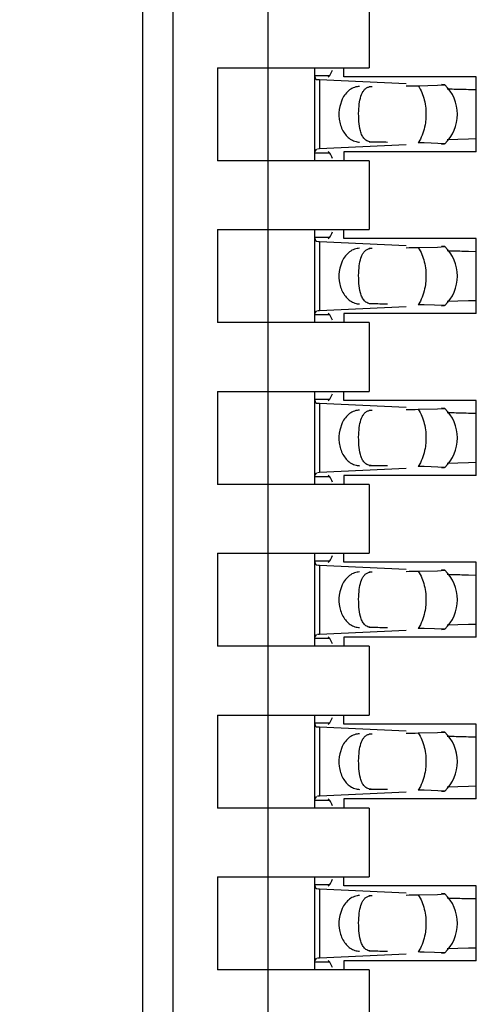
# Model space of a CAD drawing. Header units: inches. Extents: x 0 to 22, y 0 to 17.
# Tile 48 of 61: x 4.3473 to 4.4363, y 9.7004 to 9.892. Entities that reach past the tile are written whole.
import ezdxf

# ---------------------------------------------------------------- set-up
doc = ezdxf.new("R2010")
doc.units = ezdxf.units.IN
doc.header["$LTSCALE"] = 1.21
doc.header["$MEASUREMENT"] = 0
doc.layers.get('0').update_dxf_attribs({"linetype": 'CONTINUOUS'})
doc.layers.add('DIMENSIONS', color=7, linetype='CONTINUOUS')
doc.styles.get("Standard").update_dxf_attribs({"font": 'txt', "width": 0.8})
doc.dimstyles.new('DIMSTYLE_1', dxfattribs={"dimtxt": 0.125, "dimasz": 0.18, "dimexe": 0.18, "dimexo": 0.0625, "dimgap": 0.09, "dimtad": 0, "dimtih": 1, "dimtoh": 1, "dimdec": 3, "dimzin": 4, "dimdsep": 46, "dimtxsty": 'STANDARD', "dimblk": '_FILLED', "dimblk1": '_FILLED', "dimblk2": '_FILLED', "dimcen": 0.09, "dimadec": 0, "dimazin": 0, "dimtp": 0.01, "dimtm": 0.01, "dimtfac": 1, "dimtdec": 3, "dimtofl": 0, "dimtmove": 0, "dimatfit": 3, "dimldrblk": '_FILLED', "dimfxl": 1, "dimtolj": 1, "dimtzin": 4, "dimarcsym": 0})

# ---------------------------------------------------------------- blocks, each defined once
blk = doc.blocks.new('*D16')
at = {"layer": 'DIMENSIONS', "color": 2, "linetype": 'CONTINUOUS'}
blk.add_line((4.337998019, 6.2692184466), (3.445098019, 6.2692184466), dxfattribs=at)
at = {"layer": 'DIMENSIONS', "color": 2, "linetype": 'CONTINUOUS', "insert": (3.382598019, 6.3317184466), "char_height": 0.125, "width": 1.525, "attachment_point": 3, "line_spacing_factor": 0.9}
blk.add_mtext('-4.822{\\Ftxt.shx;\\W1.000000;\\H0.125000; }[122.48]', dxfattribs=at)
blk = doc.blocks.new('_FILLED')
at = {"color": 0, "linetype": 'BYBLOCK'}
blk.add_solid([(0, 0), (-1, 0.1736111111), (-1, -0.1736111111)], dxfattribs=at)
blk = doc.blocks.new('*D17')
at = {"layer": 'DIMENSIONS', "color": 2, "linetype": 'CONTINUOUS'}
for p, q in [((3.7807905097, 6.1477749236), (3.6201636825, 5.9958963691)), ((4.326098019, 6.1477749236), (3.7807905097, 6.1477749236)), ((3.6201636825, 5.9958963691), (3.445098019, 5.9958963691))]:
    blk.add_line(p, q, dxfattribs=at)
at = {"layer": 'DIMENSIONS', "color": 2, "linetype": 'CONTINUOUS', "insert": (3.382598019, 6.0583963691), "char_height": 0.125, "width": 1.525, "attachment_point": 3, "line_spacing_factor": 0.9}
blk.add_mtext('-4.943{\\Ftxt.shx;\\W1.000000;\\H0.125000; }[125.56]', dxfattribs=at)

msp = doc.modelspace()

# ---------------------------------------------------------------- linework, layer by layer
at = {"color": 7, "linetype": 'CONTINUOUS'}
for p, q in [((4.3713366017, 7.385423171), (4.3713366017, 10.2200688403)), ((4.3772421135, 7.5035334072), (4.3772421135, 10.040934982)), ((4.3957460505, 7.5678205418), (4.3957460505, 10.0376714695)), ((4.4154310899, 9.8960530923), (4.4154310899, 9.8826672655)), ((4.3859035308, 9.8826672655), (4.3859035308, 9.8645570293)), ((4.3859035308, 9.8826672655), (4.4154310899, 9.8826672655)), ((4.4048011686, 9.8826672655), (4.4048011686, 9.8645570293)), ((4.41047046, 9.880895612), (4.41047046, 9.8826672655)), ((4.4048011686, 9.8811738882), (4.4077463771, 9.8811738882)), ((4.4048021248, 9.8812321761), (4.404801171, 9.8811635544)), ((4.4048011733, 9.8811620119), (4.4049701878, 9.8805272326)), ((4.4077463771, 9.8811738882), (4.4074563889, 9.8808467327)), ((4.4362972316, 9.880895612), (4.41047046, 9.880895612)), ((4.4362972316, 9.8663286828), (4.4362972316, 9.880895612)), ((4.4049701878, 9.8805272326), (4.4051883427, 9.8803857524)), ((4.4051883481, 9.8803876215), (4.4055462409, 9.8803657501)), ((4.4057680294, 9.8803543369), (4.4226511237, 9.8795702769)), ((4.415578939, 9.8789840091), (4.4160108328, 9.8790255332)), ((4.424986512, 9.8791771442), (4.4287344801, 9.8792570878)), ((4.4287344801, 9.8792570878), (4.4301509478, 9.8793492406)), ((4.4301509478, 9.8793492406), (4.4295210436, 9.8794017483)), ((4.4347645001, 9.8784575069), (4.4362810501, 9.8784254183)), ((4.4101548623, 9.8765180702), (4.4096778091, 9.8751254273)), ((4.4226511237, 9.8676540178), (4.4057680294, 9.8668699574)), ((4.4301510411, 9.8678751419), (4.4261139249, 9.868028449)), ((4.4295210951, 9.8678225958), (4.4301010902, 9.8678616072)), ((4.4347644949, 9.8687666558), (4.430606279, 9.868656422)), ((4.4362810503, 9.8687987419), (4.4347644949, 9.8687666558)), ((4.4077463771, 9.8660504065), (4.4048011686, 9.8660504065)), ((4.404801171, 9.8660607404), (4.4048021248, 9.8659921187)), ((4.4048427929, 9.866435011), (4.4048011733, 9.8660622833)), ((4.4051883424, 9.8668386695), (4.4048427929, 9.866435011)), ((4.4057680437, 9.8668695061), (4.4053529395, 9.8668475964)), ((4.4074564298, 9.8663775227), (4.4077463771, 9.8660504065)), ((4.41047046, 9.8663286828), (4.41047046, 9.8645570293)), ((4.4362972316, 9.8663286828), (4.41047046, 9.8663286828)), ((4.4154310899, 9.8645570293), (4.3859035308, 9.8645570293)), ((4.4154310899, 9.8645570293), (4.4154310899, 9.8511712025)), ((4.3859035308, 9.8511712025), (4.3859035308, 9.8330609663)), ((4.3859035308, 9.8511712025), (4.4154310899, 9.8511712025)), ((4.4048011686, 9.8511712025), (4.4048011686, 9.8330609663)), ((4.41047046, 9.849399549), (4.41047046, 9.8511712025)), ((4.4048011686, 9.8496778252), (4.4077463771, 9.8496778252)), ((4.4048021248, 9.8497361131), (4.404801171, 9.8496674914)), ((4.4048011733, 9.849665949), (4.4049701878, 9.8490311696)), ((4.4049701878, 9.8490311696), (4.4051883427, 9.8488896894)), ((4.4051883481, 9.8488915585), (4.4055462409, 9.8488696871)), ((4.4057680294, 9.8488582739), (4.4226511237, 9.8480742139)), ((4.4077463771, 9.8496778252), (4.4074563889, 9.8493506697)), ((4.4362972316, 9.849399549), (4.41047046, 9.849399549)), ((4.4362972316, 9.8348326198), (4.4362972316, 9.849399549)), ((4.415578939, 9.8474879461), (4.4160108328, 9.8475294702)), ((4.424986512, 9.8476810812), (4.4287344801, 9.8477610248)), ((4.4287344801, 9.8477610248), (4.4301509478, 9.8478531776)), ((4.4301509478, 9.8478531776), (4.4295210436, 9.8479056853)), ((4.4347645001, 9.8469614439), (4.4362810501, 9.8469293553)), ((4.4101548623, 9.8450220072), (4.4096778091, 9.8436293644)), ((4.4347644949, 9.8372705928), (4.430606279, 9.837160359)), ((4.4362810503, 9.8373026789), (4.4347644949, 9.8372705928)), ((4.4048427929, 9.834938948), (4.4048011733, 9.8345662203)), ((4.4051883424, 9.8353426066), (4.4048427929, 9.834938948)), ((4.4057680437, 9.8353734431), (4.4053529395, 9.8353515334)), ((4.4226511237, 9.8361579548), (4.4057680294, 9.8353738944)), ((4.4074564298, 9.8348814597), (4.4077463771, 9.8345543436)), ((4.41047046, 9.8348326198), (4.41047046, 9.8330609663)), ((4.4362972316, 9.8348326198), (4.41047046, 9.8348326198)), ((4.4301510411, 9.8363790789), (4.4261139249, 9.836532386)), ((4.4295210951, 9.8363265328), (4.4301010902, 9.8363655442)), ((4.4154310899, 9.8330609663), (4.3859035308, 9.8330609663)), ((4.4077463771, 9.8345543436), (4.4048011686, 9.8345543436)), ((4.404801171, 9.8345646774), (4.4048021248, 9.8344960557)), ((4.4154310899, 9.8330609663), (4.4154310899, 9.8196751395)), ((4.3859035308, 9.8196751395), (4.3859035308, 9.8015649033)), ((4.3859035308, 9.8196751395), (4.4154310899, 9.8196751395)), ((4.4048011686, 9.8196751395), (4.4048011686, 9.8015649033)), ((4.41047046, 9.817903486), (4.41047046, 9.8196751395)), ((4.4048011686, 9.8181817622), (4.4077463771, 9.8181817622)), ((4.4048021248, 9.8182400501), (4.404801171, 9.8181714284)), ((4.4048011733, 9.818169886), (4.4049701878, 9.8175351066)), ((4.4049701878, 9.8175351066), (4.4051883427, 9.8173936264)), ((4.4077463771, 9.8181817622), (4.4074563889, 9.8178546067)), ((4.4362972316, 9.817903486), (4.41047046, 9.817903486)), ((4.4362972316, 9.8033365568), (4.4362972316, 9.817903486)), ((4.4051883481, 9.8173954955), (4.4055462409, 9.8173736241)), ((4.4057680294, 9.8173622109), (4.4226511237, 9.8165781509)), ((4.415578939, 9.8159918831), (4.4160108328, 9.8160334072)), ((4.424986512, 9.8161850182), (4.4287344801, 9.8162649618)), ((4.4287344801, 9.8162649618), (4.4301509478, 9.8163571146)), ((4.4301509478, 9.8163571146), (4.4295210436, 9.8164096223)), ((4.4347645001, 9.8154653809), (4.4362810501, 9.8154332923)), ((4.4101548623, 9.8135259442), (4.4096778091, 9.8121333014)), ((4.4226511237, 9.8046618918), (4.4057680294, 9.8038778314)), ((4.4301510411, 9.8048830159), (4.4261139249, 9.805036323)), ((4.4295210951, 9.8048304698), (4.4301010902, 9.8048694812)), ((4.4347644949, 9.8057745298), (4.430606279, 9.805664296)), ((4.4362810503, 9.8058066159), (4.4347644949, 9.8057745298)), ((4.4077463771, 9.8030582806), (4.4048011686, 9.8030582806)), ((4.404801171, 9.8030686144), (4.4048021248, 9.8029999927)), ((4.4048427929, 9.803442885), (4.4048011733, 9.8030701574)), ((4.4051883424, 9.8038465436), (4.4048427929, 9.803442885)), ((4.4057680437, 9.8038773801), (4.4053529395, 9.8038554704)), ((4.4074564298, 9.8033853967), (4.4077463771, 9.8030582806)), ((4.41047046, 9.8033365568), (4.41047046, 9.8015649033)), ((4.4362972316, 9.8033365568), (4.41047046, 9.8033365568)), ((4.4154310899, 9.8015649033), (4.3859035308, 9.8015649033)), ((4.4154310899, 9.8015649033), (4.4154310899, 9.7881790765)), ((4.3859035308, 9.7881790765), (4.3859035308, 9.7700688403)), ((4.3859035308, 9.7881790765), (4.4154310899, 9.7881790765)), ((4.4048011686, 9.7881790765), (4.4048011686, 9.7700688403)), ((4.4048021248, 9.7867439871), (4.404801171, 9.7866753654)), ((4.41047046, 9.786407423), (4.41047046, 9.7881790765)), ((4.4048011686, 9.7866856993), (4.4077463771, 9.7866856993)), ((4.4048011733, 9.786673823), (4.4049701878, 9.7860390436)), ((4.4049701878, 9.7860390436), (4.4051883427, 9.7858975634)), ((4.4051883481, 9.7858994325), (4.4055462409, 9.7858775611)), ((4.4057680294, 9.7858661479), (4.4226511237, 9.7850820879)), ((4.4077463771, 9.7866856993), (4.4074563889, 9.7863585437)), ((4.4362972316, 9.786407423), (4.41047046, 9.786407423)), ((4.4287344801, 9.7847688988), (4.4301509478, 9.7848610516)), ((4.4301509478, 9.7848610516), (4.4295210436, 9.7849135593)), ((4.4362972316, 9.7718404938), (4.4362972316, 9.786407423)), ((4.415578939, 9.7844958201), (4.4160108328, 9.7845373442)), ((4.424986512, 9.7846889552), (4.4287344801, 9.7847688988)), ((4.4347645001, 9.7839693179), (4.4362810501, 9.7839372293)), ((4.4101548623, 9.7820298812), (4.4096778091, 9.7806372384)), ((4.4301510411, 9.7733869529), (4.4261139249, 9.77354026)), ((4.4295210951, 9.7733344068), (4.4301010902, 9.7733734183)), ((4.4347644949, 9.7742784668), (4.430606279, 9.774168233)), ((4.4362810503, 9.7743105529), (4.4347644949, 9.7742784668)), ((4.4077463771, 9.7715622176), (4.4048011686, 9.7715622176)), ((4.404801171, 9.7715725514), (4.4048021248, 9.7715039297)), ((4.4048427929, 9.771946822), (4.4048011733, 9.7715740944)), ((4.4051883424, 9.7723504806), (4.4048427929, 9.771946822)), ((4.4057680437, 9.7723813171), (4.4053529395, 9.7723594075)), ((4.4226511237, 9.7731658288), (4.4057680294, 9.7723817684)), ((4.4074564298, 9.7718893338), (4.4077463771, 9.7715622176)), ((4.41047046, 9.7718404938), (4.41047046, 9.7700688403)), ((4.4362972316, 9.7718404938), (4.41047046, 9.7718404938)), ((4.4154310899, 9.7700688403), (4.3859035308, 9.7700688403)), ((4.4154310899, 9.7700688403), (4.4154310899, 9.7566830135)), ((4.3859035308, 9.7566830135), (4.3859035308, 9.7385727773)), ((4.3859035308, 9.7566830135), (4.4154310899, 9.7566830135)), ((4.4048011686, 9.7566830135), (4.4048011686, 9.7385727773)), ((4.41047046, 9.75491136), (4.41047046, 9.7566830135)), ((4.4048011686, 9.7551896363), (4.4077463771, 9.7551896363)), ((4.4048021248, 9.7552479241), (4.404801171, 9.7551793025)), ((4.4048011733, 9.75517776), (4.4049701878, 9.7545429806)), ((4.4049701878, 9.7545429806), (4.4051883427, 9.7544015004)), ((4.4051883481, 9.7544033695), (4.4055462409, 9.7543814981)), ((4.4057680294, 9.7543700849), (4.4226511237, 9.753586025)), ((4.4077463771, 9.7551896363), (4.4074563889, 9.7548624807)), ((4.4362972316, 9.75491136), (4.41047046, 9.75491136)), ((4.4362972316, 9.7403444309), (4.4362972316, 9.75491136)), ((4.415578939, 9.7529997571), (4.4160108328, 9.7530412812)), ((4.424986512, 9.7531928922), (4.4287344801, 9.7532728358)), ((4.4287344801, 9.7532728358), (4.4301509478, 9.7533649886)), ((4.4301509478, 9.7533649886), (4.4295210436, 9.7534174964)), ((4.4347645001, 9.7524732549), (4.4362810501, 9.7524411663)), ((4.4101548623, 9.7505338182), (4.4096778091, 9.7491411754)), ((4.4347644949, 9.7427824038), (4.430606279, 9.74267217)), ((4.4362810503, 9.7428144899), (4.4347644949, 9.7427824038)), ((4.4051883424, 9.7408544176), (4.4048427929, 9.740450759)), ((4.4057680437, 9.7408852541), (4.4053529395, 9.7408633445)), ((4.4226511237, 9.7416697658), (4.4057680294, 9.7408857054)), ((4.4301510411, 9.7418908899), (4.4261139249, 9.742044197)), ((4.4295210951, 9.7418383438), (4.4301010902, 9.7418773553)), ((4.4077463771, 9.7400661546), (4.4048011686, 9.7400661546)), ((4.404801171, 9.7400764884), (4.4048021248, 9.7400078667)), ((4.4048427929, 9.740450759), (4.4048011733, 9.7400780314)), ((4.4074564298, 9.7403932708), (4.4077463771, 9.7400661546)), ((4.41047046, 9.7403444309), (4.41047046, 9.7385727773)), ((4.4362972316, 9.7403444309), (4.41047046, 9.7403444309)), ((4.4154310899, 9.7385727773), (4.3859035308, 9.7385727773)), ((4.4154310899, 9.7385727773), (4.4154310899, 9.7251869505)), ((4.3859035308, 9.7251869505), (4.3859035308, 9.7070767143)), ((4.3859035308, 9.7251869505), (4.4154310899, 9.7251869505)), ((4.4048011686, 9.7251869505), (4.4048011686, 9.7070767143)), ((4.4048011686, 9.7236935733), (4.4077463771, 9.7236935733)), ((4.4048021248, 9.7237518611), (4.404801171, 9.7236832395)), ((4.4048011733, 9.723681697), (4.4049701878, 9.7230469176)), ((4.4077463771, 9.7236935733), (4.4074563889, 9.7233664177)), ((4.41047046, 9.723415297), (4.41047046, 9.7251869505)), ((4.4049701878, 9.7230469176), (4.4051883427, 9.7229054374)), ((4.4051883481, 9.7229073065), (4.4055462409, 9.7228854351)), ((4.4057680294, 9.7228740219), (4.4226511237, 9.722089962)), ((4.4362972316, 9.723415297), (4.41047046, 9.723415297)), ((4.424986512, 9.7216968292), (4.4287344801, 9.7217767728)), ((4.4287344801, 9.7217767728), (4.4301509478, 9.7218689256)), ((4.4301509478, 9.7218689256), (4.4295210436, 9.7219214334)), ((4.4362972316, 9.7088483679), (4.4362972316, 9.723415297)), ((4.415578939, 9.7215036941), (4.4160108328, 9.7215452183)), ((4.4347645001, 9.7209771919), (4.4362810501, 9.7209451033)), ((4.4101548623, 9.7190377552), (4.4096778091, 9.7176451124)), ((4.4226511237, 9.7101737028), (4.4057680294, 9.7093896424)), ((4.4301510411, 9.7103948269), (4.4261139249, 9.7105481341)), ((4.4295210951, 9.7103422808), (4.4301010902, 9.7103812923)), ((4.4347644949, 9.7112863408), (4.430606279, 9.711176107)), ((4.4362810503, 9.7113184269), (4.4347644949, 9.7112863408)), ((4.4077463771, 9.7085700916), (4.4048011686, 9.7085700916)), ((4.404801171, 9.7085804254), (4.4048021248, 9.7085118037)), ((4.4048427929, 9.708954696), (4.4048011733, 9.7085819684)), ((4.4051883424, 9.7093583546), (4.4048427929, 9.708954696)), ((4.4057680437, 9.7093891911), (4.4053529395, 9.7093672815)), ((4.4074564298, 9.7088972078), (4.4077463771, 9.7085700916)), ((4.41047046, 9.7088483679), (4.41047046, 9.7070767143)), ((4.4362972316, 9.7088483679), (4.41047046, 9.7088483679)), ((4.4154310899, 9.7070767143), (4.3859035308, 9.7070767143)), ((4.4154310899, 9.7070767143), (4.4154310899, 9.6936908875))]:
    msp.add_line(p, q, dxfattribs=at)
at = {"color": 9, "linetype": 'CONTINUOUS'}
for p, q in [((4.4057680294, 9.8803543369), (4.4057680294, 9.8668699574)), ((4.4154310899, 9.8790255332), (4.4160108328, 9.8790255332)), ((4.4160108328, 9.8681987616), (4.4154310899, 9.8681987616)), ((4.4253980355, 9.8687587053), (4.4249865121, 9.8680471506)), ((4.4057680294, 9.8488582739), (4.4057680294, 9.8353738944)), ((4.4154310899, 9.8475294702), (4.4160108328, 9.8475294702)), ((4.4160108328, 9.8367026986), (4.4154310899, 9.8367026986)), ((4.4253980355, 9.8372626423), (4.4249865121, 9.8365510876)), ((4.4057680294, 9.8173622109), (4.4057680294, 9.8038778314)), ((4.4154310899, 9.8160334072), (4.4160108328, 9.8160334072)), ((4.4160108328, 9.8052066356), (4.4154310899, 9.8052066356)), ((4.4253980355, 9.8057665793), (4.4249865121, 9.8050550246)), ((4.4057680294, 9.7858661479), (4.4057680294, 9.7723817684)), ((4.4154310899, 9.7845373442), (4.4160108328, 9.7845373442)), ((4.4160108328, 9.7737105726), (4.4154310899, 9.7737105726)), ((4.4253980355, 9.7742705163), (4.4249865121, 9.7735589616)), ((4.4057680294, 9.7543700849), (4.4057680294, 9.7408857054)), ((4.4154310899, 9.7530412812), (4.4160108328, 9.7530412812)), ((4.4253980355, 9.7427744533), (4.4249865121, 9.7420628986)), ((4.4160108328, 9.7422145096), (4.4154310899, 9.7422145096)), ((4.4057680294, 9.7228740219), (4.4057680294, 9.7093896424)), ((4.4154310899, 9.7215452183), (4.4160108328, 9.7215452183)), ((4.4160108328, 9.7107184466), (4.4154310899, 9.7107184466)), ((4.4253980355, 9.7112783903), (4.4249865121, 9.7105668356))]:
    msp.add_line(p, q, dxfattribs=at)
at = {"color": 7, "linetype": 'CONTINUOUS'}
for centre, radius, start, end in [((4.4073462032, 9.914538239), 0.0342198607, 266.9848544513, 267.356632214), ((4.4247578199, 9.8736121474), 0.0078740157, 313.2313990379, 46.7695386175), ((4.4392244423, 10.1397507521), 0.2613250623, 268.110127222, 268.3298669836), ((4.4415281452, 10.2200937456), 0.3417010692, 268.3363875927, 268.5821634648), ((4.4473029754, 10.4473957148), 0.569076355, 268.5671778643, 268.7374983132), ((4.4184042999, 9.4372500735), 0.4308473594, 88.9746889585, 89.1246374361), ((4.4073462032, 9.8830421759), 0.0342198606, 266.9848544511, 267.3566322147), ((4.4247578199, 9.8421160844), 0.0078740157, 313.2313990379, 46.7695386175), ((4.4392244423, 10.1082546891), 0.2613250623, 268.110127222, 268.3298669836), ((4.4415281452, 10.1885976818), 0.3417010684, 268.3363875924, 268.582163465), ((4.4473029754, 10.4158996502), 0.5690763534, 268.5671778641, 268.7374983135), ((4.4184042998, 9.4057540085), 0.4308473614, 88.9746889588, 89.1246374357), ((4.4073462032, 9.851546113), 0.0342198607, 266.9848544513, 267.356632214), ((4.4247578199, 9.8106200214), 0.0078740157, 313.2313990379, 46.7695386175), ((4.4392244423, 10.0767586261), 0.2613250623, 268.110127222, 268.3298669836), ((4.4415281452, 10.157101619), 0.3417010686, 268.3363875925, 268.5821634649), ((4.4473029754, 10.3844035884), 0.5690763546, 268.5671778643, 268.7374983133), ((4.4184042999, 9.3742579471), 0.4308473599, 88.9746889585, 89.1246374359), ((4.4073462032, 9.82005005), 0.0342198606, 266.9848544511, 267.3566322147), ((4.4247578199, 9.7791239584), 0.0078740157, 313.2313990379, 46.7695386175), ((4.4392244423, 10.0452625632), 0.2613250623, 268.110127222, 268.3298669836), ((4.4415281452, 10.1256055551), 0.3417010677, 268.3363875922, 268.5821634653), ((4.4473029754, 10.3529075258), 0.569076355, 268.5671778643, 268.7374983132), ((4.4184042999, 9.3427618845), 0.4308473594, 88.9746889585, 89.1246374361), ((4.4073462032, 9.788553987), 0.0342198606, 266.9848544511, 267.3566322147), ((4.4247578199, 9.7476278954), 0.0078740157, 313.2313990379, 46.7695386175), ((4.4392244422, 10.0137664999), 0.2613250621, 268.110127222, 268.3298669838), ((4.4415281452, 10.094109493), 0.3417010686, 268.3363875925, 268.5821634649), ((4.4473029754, 10.3214114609), 0.569076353, 268.5671778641, 268.7374983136), ((4.4184042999, 9.3112658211), 0.4308473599, 88.9746889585, 89.1246374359), ((4.4073462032, 9.7570579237), 0.0342198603, 266.9848544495, 267.3566322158), ((4.4247578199, 9.7161318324), 0.0078740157, 313.2313990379, 46.7695386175), ((4.4392244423, 9.9822704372), 0.2613250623, 268.110127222, 268.3298669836), ((4.4415281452, 10.0626134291), 0.3417010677, 268.3363875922, 268.5821634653), ((4.4473029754, 10.2899153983), 0.5690763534, 268.5671778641, 268.7374983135), ((4.4184042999, 9.2797697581), 0.4308473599, 88.9746889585, 89.1246374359)]:
    msp.add_arc(centre, radius, start, end, dxfattribs=at)
for centre, major_axis, ratio, start_param, end_param in [((4.4066085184, 9.8921951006), (-0, 0.0118110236), 0.2679491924, -2.7738167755, -2.5765937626), ((4.0883510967, 9.8736121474), (0.4711895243, 0.0078735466), 0.0001824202, -0.7820906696, -0.7749796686), ((4.0883510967, 9.8736121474), (0.4711895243, -0.0078735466), 0.0001824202, 0.7929389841, 0.8018391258), ((4.4066085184, 9.8550291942), (-0, 0.0118110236), 0.2679491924, -0.5650009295, -0.3677758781), ((4.4066085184, 9.8606990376), (0, 0.0118110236), 0.2679491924, -2.7738167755, -2.5765937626), ((4.0883510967, 9.8421160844), (0.4711895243, 0.0078735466), 0.0001824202, -0.7820906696, -0.7749796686), ((4.0883510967, 9.8421160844), (0.4711895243, -0.0078735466), 0.0001824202, 0.7929389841, 0.8018391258), ((4.4066085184, 9.8235331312), (0, 0.0118110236), 0.2679491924, -0.5650009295, -0.3677758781), ((4.4066085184, 9.8292029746), (0, 0.0118110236), 0.2679491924, -2.7738167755, -2.5765937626), ((4.0883510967, 9.8106200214), (0.4711895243, 0.0078735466), 0.0001824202, -0.7820906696, -0.7749796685), ((4.0883510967, 9.8106200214), (0.4711895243, -0.0078735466), 0.0001824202, 0.7929389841, 0.8018391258), ((4.4066085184, 9.7920370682), (0, 0.0118110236), 0.2679491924, -0.5650009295, -0.3677758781), ((4.4066085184, 9.7977069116), (-0, 0.0118110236), 0.2679491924, -2.7738167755, -2.5765937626), ((4.0883510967, 9.7791239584), (0.4711895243, 0.0078735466), 0.0001824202, -0.7820906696, -0.7749796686), ((4.0883510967, 9.7791239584), (0.4711895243, -0.0078735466), 0.0001824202, 0.7929389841, 0.8018391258), ((4.4066085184, 9.7605410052), (-0, 0.0118110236), 0.2679491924, -0.5650009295, -0.3677758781), ((4.4066085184, 9.7662108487), (0, 0.0118110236), 0.2679491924, -2.7738167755, -2.5765937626), ((4.0883510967, 9.7476278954), (0.4711895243, 0.0078735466), 0.0001824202, -0.7820906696, -0.7749796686), ((4.0883510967, 9.7476278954), (0.4711895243, -0.0078735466), 0.0001824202, 0.7929389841, 0.8018391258), ((4.4066085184, 9.7290449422), (-0, 0.0118110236), 0.2679491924, -0.5650009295, -0.3677758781), ((4.4066085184, 9.7347147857), (-0, 0.0118110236), 0.2679491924, -2.7738167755, -2.5765937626), ((4.0883510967, 9.7161318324), (0.4711895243, 0.0078735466), 0.0001824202, -0.7820906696, -0.7749796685), ((4.0883510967, 9.7161318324), (0.4711895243, -0.0078735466), 0.0001824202, 0.7929389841, 0.8018391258), ((4.4066085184, 9.6975488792), (-0, 0.0118110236), 0.2679491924, -0.5650009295, -0.3677758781)]:
    msp.add_ellipse(centre, major_axis=major_axis, ratio=ratio, start_param=start_param, end_param=end_param, dxfattribs=at)
for points, knots in [([(4.4135608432, 9.8790255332), (4.4132207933, 9.8790198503), (4.4125230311, 9.8788904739), (4.4115669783, 9.8783677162), (4.4107462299, 9.8775587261), (4.4103308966, 9.8768836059), (4.4101548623, 9.8765180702)], [0, 0, 0, 0, 0.229791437, 0.4696702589, 0.7258733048, 1, 1, 1, 1]), ([(4.4133856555, 9.8742710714), (4.4134078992, 9.8748571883), (4.4135021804, 9.8759326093), (4.4137937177, 9.8771975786), (4.414177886, 9.8780070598), (4.4145366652, 9.8784786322), (4.4150084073, 9.878826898), (4.4153825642, 9.8789478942), (4.415578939, 9.8789840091)], [0, 0, 0, 0, 0.3145836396, 0.5783093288, 0.6903244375, 0.7929302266, 0.8929102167, 1, 1, 1, 1]), ([(4.4096778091, 9.8751254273), (4.4095006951, 9.8743217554), (4.4094347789, 9.8726685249), (4.4100423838, 9.8707228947), (4.4109155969, 9.8694724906), (4.4117034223, 9.8687671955), (4.412599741, 9.8683155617), (4.4132452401, 9.8682040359), (4.4135608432, 9.8681987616)], [0, 0, 0, 0, 0.2761150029, 0.5429829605, 0.6674054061, 0.7841211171, 0.8940953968, 1, 1, 1, 1]), ([(4.413732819, 9.8703707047), (4.4135725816, 9.8709626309), (4.4133861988, 9.8722659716), (4.4133592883, 9.8735762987), (4.4133856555, 9.8742710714)], [0, 0, 0, 0, 0.468650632, 1, 1, 1, 1]), ([(4.4160108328, 9.8681987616), (4.4157176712, 9.868203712), (4.4152844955, 9.868275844), (4.4147962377, 9.8685455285), (4.4143925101, 9.8688984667), (4.4140037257, 9.8695122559), (4.4138145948, 9.8700686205), (4.413732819, 9.8703707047)], [0, 0, 0, 0, 0.2575080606, 0.3729976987, 0.4863784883, 0.7251431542, 1, 1, 1, 1]), ([(4.4135608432, 9.8475294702), (4.4132207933, 9.8475237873), (4.4125230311, 9.8473944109), (4.4115669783, 9.8468716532), (4.4107462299, 9.8460626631), (4.4103308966, 9.8453875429), (4.4101548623, 9.8450220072)], [0, 0, 0, 0, 0.229791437, 0.4696702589, 0.7258733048, 1, 1, 1, 1]), ([(4.4133856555, 9.8427750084), (4.4134078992, 9.8433611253), (4.4135021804, 9.8444365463), (4.4137937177, 9.8457015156), (4.414177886, 9.8465109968), (4.4145366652, 9.8469825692), (4.4150084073, 9.847330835), (4.4153825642, 9.8474518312), (4.415578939, 9.8474879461)], [0, 0, 0, 0, 0.3145836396, 0.5783093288, 0.6903244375, 0.7929302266, 0.8929102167, 1, 1, 1, 1]), ([(4.4096778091, 9.8436293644), (4.4095006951, 9.8428256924), (4.4094347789, 9.8411724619), (4.4100423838, 9.8392268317), (4.4109155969, 9.8379764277), (4.4117034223, 9.8372711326), (4.412599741, 9.8368194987), (4.4132452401, 9.8367079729), (4.4135608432, 9.8367026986)], [0, 0, 0, 0, 0.2761150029, 0.5429829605, 0.6674054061, 0.7841211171, 0.8940953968, 1, 1, 1, 1]), ([(4.413732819, 9.8388746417), (4.4135725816, 9.8394665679), (4.4133861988, 9.8407699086), (4.4133592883, 9.8420802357), (4.4133856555, 9.8427750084)], [0, 0, 0, 0, 0.468650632, 1, 1, 1, 1]), ([(4.4160108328, 9.8367026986), (4.4157176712, 9.836707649), (4.4152844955, 9.836779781), (4.4147962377, 9.8370494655), (4.4143925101, 9.8374024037), (4.4140037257, 9.8380161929), (4.4138145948, 9.8385725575), (4.413732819, 9.8388746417)], [0, 0, 0, 0, 0.2575080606, 0.3729976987, 0.4863784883, 0.7251431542, 1, 1, 1, 1]), ([(4.4135608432, 9.8160334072), (4.4132207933, 9.8160277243), (4.4125230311, 9.8158983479), (4.4115669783, 9.8153755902), (4.4107462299, 9.8145666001), (4.4103308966, 9.8138914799), (4.4101548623, 9.8135259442)], [0, 0, 0, 0, 0.229791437, 0.4696702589, 0.7258733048, 1, 1, 1, 1]), ([(4.4133856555, 9.8112789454), (4.4134078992, 9.8118650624), (4.4135021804, 9.8129404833), (4.4137937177, 9.8142054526), (4.414177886, 9.8150149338), (4.4145366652, 9.8154865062), (4.4150084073, 9.815834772), (4.4153825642, 9.8159557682), (4.415578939, 9.8159918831)], [0, 0, 0, 0, 0.3145836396, 0.5783093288, 0.6903244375, 0.7929302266, 0.8929102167, 1, 1, 1, 1]), ([(4.4096778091, 9.8121333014), (4.4095006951, 9.8113296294), (4.4094347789, 9.8096763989), (4.4100423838, 9.8077307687), (4.4109155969, 9.8064803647), (4.4117034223, 9.8057750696), (4.412599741, 9.8053234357), (4.4132452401, 9.8052119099), (4.4135608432, 9.8052066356)], [0, 0, 0, 0, 0.2761150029, 0.5429829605, 0.6674054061, 0.7841211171, 0.8940953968, 1, 1, 1, 1]), ([(4.413732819, 9.8073785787), (4.4135725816, 9.8079705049), (4.4133861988, 9.8092738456), (4.4133592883, 9.8105841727), (4.4133856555, 9.8112789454)], [0, 0, 0, 0, 0.468650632, 1, 1, 1, 1]), ([(4.4160108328, 9.8052066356), (4.4157176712, 9.8052115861), (4.4152844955, 9.805283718), (4.4147962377, 9.8055534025), (4.4143925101, 9.8059063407), (4.4140037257, 9.8065201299), (4.4138145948, 9.8070764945), (4.413732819, 9.8073785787)], [0, 0, 0, 0, 0.2575080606, 0.3729976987, 0.4863784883, 0.7251431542, 1, 1, 1, 1]), ([(4.4135608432, 9.7845373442), (4.4132207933, 9.7845316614), (4.4125230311, 9.7844022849), (4.4115669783, 9.7838795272), (4.4107462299, 9.7830705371), (4.4103308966, 9.7823954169), (4.4101548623, 9.7820298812)], [0, 0, 0, 0, 0.229791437, 0.4696702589, 0.7258733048, 1, 1, 1, 1]), ([(4.4133856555, 9.7797828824), (4.4134078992, 9.7803689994), (4.4135021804, 9.7814444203), (4.4137937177, 9.7827093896), (4.414177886, 9.7835188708), (4.4145366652, 9.7839904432), (4.4150084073, 9.784338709), (4.4153825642, 9.7844597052), (4.415578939, 9.7844958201)], [0, 0, 0, 0, 0.3145836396, 0.5783093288, 0.6903244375, 0.7929302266, 0.8929102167, 1, 1, 1, 1]), ([(4.4096778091, 9.7806372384), (4.4095006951, 9.7798335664), (4.4094347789, 9.7781803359), (4.4100423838, 9.7762347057), (4.4109155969, 9.7749843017), (4.4117034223, 9.7742790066), (4.412599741, 9.7738273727), (4.4132452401, 9.7737158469), (4.4135608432, 9.7737105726)], [0, 0, 0, 0, 0.2761150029, 0.5429829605, 0.6674054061, 0.7841211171, 0.8940953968, 1, 1, 1, 1]), ([(4.413732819, 9.7758825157), (4.4135725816, 9.7764744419), (4.4133861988, 9.7777777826), (4.4133592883, 9.7790881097), (4.4133856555, 9.7797828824)], [0, 0, 0, 0, 0.468650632, 1, 1, 1, 1]), ([(4.4160108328, 9.7737105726), (4.4157176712, 9.7737155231), (4.4152844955, 9.773787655), (4.4147962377, 9.7740573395), (4.4143925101, 9.7744102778), (4.4140037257, 9.7750240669), (4.4138145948, 9.7755804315), (4.413732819, 9.7758825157)], [0, 0, 0, 0, 0.2575080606, 0.3729976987, 0.4863784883, 0.7251431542, 1, 1, 1, 1]), ([(4.4135608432, 9.7530412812), (4.4132207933, 9.7530355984), (4.4125230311, 9.7529062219), (4.4115669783, 9.7523834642), (4.4107462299, 9.7515744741), (4.4103308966, 9.7508993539), (4.4101548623, 9.7505338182)], [0, 0, 0, 0, 0.229791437, 0.4696702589, 0.7258733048, 1, 1, 1, 1]), ([(4.4133856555, 9.7482868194), (4.4134078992, 9.7488729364), (4.4135021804, 9.7499483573), (4.4137937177, 9.7512133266), (4.414177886, 9.7520228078), (4.4145366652, 9.7524943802), (4.4150084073, 9.752842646), (4.4153825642, 9.7529636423), (4.415578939, 9.7529997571)], [0, 0, 0, 0, 0.3145836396, 0.5783093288, 0.6903244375, 0.7929302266, 0.8929102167, 1, 1, 1, 1]), ([(4.4096778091, 9.7491411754), (4.4095006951, 9.7483375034), (4.4094347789, 9.7466842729), (4.4100423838, 9.7447386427), (4.4109155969, 9.7434882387), (4.4117034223, 9.7427829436), (4.412599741, 9.7423313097), (4.4132452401, 9.7422197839), (4.4135608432, 9.7422145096)], [0, 0, 0, 0, 0.2761150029, 0.5429829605, 0.6674054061, 0.7841211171, 0.8940953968, 1, 1, 1, 1]), ([(4.413732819, 9.7443864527), (4.4135725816, 9.7449783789), (4.4133861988, 9.7462817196), (4.4133592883, 9.7475920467), (4.4133856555, 9.7482868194)], [0, 0, 0, 0, 0.468650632, 1, 1, 1, 1]), ([(4.4160108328, 9.7422145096), (4.4157176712, 9.7422194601), (4.4152844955, 9.742291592), (4.4147962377, 9.7425612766), (4.4143925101, 9.7429142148), (4.4140037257, 9.7435280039), (4.4138145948, 9.7440843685), (4.413732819, 9.7443864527)], [0, 0, 0, 0, 0.2575080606, 0.3729976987, 0.4863784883, 0.7251431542, 1, 1, 1, 1]), ([(4.4135608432, 9.7215452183), (4.4132207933, 9.7215395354), (4.4125230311, 9.721410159), (4.4115669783, 9.7208874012), (4.4107462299, 9.7200784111), (4.4103308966, 9.719403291), (4.4101548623, 9.7190377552)], [0, 0, 0, 0, 0.229791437, 0.4696702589, 0.7258733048, 1, 1, 1, 1]), ([(4.4133856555, 9.7167907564), (4.4134078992, 9.7173768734), (4.4135021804, 9.7184522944), (4.4137937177, 9.7197172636), (4.414177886, 9.7205267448), (4.4145366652, 9.7209983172), (4.4150084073, 9.721346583), (4.4153825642, 9.7214675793), (4.415578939, 9.7215036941)], [0, 0, 0, 0, 0.3145836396, 0.5783093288, 0.6903244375, 0.7929302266, 0.8929102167, 1, 1, 1, 1]), ([(4.4096778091, 9.7176451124), (4.4095006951, 9.7168414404), (4.4094347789, 9.7151882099), (4.4100423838, 9.7132425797), (4.4109155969, 9.7119921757), (4.4117034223, 9.7112868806), (4.412599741, 9.7108352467), (4.4132452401, 9.7107237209), (4.4135608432, 9.7107184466)], [0, 0, 0, 0, 0.2761150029, 0.5429829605, 0.6674054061, 0.7841211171, 0.8940953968, 1, 1, 1, 1]), ([(4.413732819, 9.7128903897), (4.4135725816, 9.7134823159), (4.4133861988, 9.7147856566), (4.4133592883, 9.7160959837), (4.4133856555, 9.7167907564)], [0, 0, 0, 0, 0.468650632, 1, 1, 1, 1]), ([(4.4160108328, 9.7107184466), (4.4157176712, 9.7107233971), (4.4152844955, 9.710795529), (4.4147962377, 9.7110652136), (4.4143925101, 9.7114181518), (4.4140037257, 9.7120319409), (4.4138145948, 9.7125883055), (4.413732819, 9.7128903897)], [0, 0, 0, 0, 0.2575080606, 0.3729976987, 0.4863784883, 0.7251431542, 1, 1, 1, 1])]:
    msp.add_open_spline(points, degree=3, knots=knots, dxfattribs=at)
at = {"color": 9, "linetype": 'CONTINUOUS'}
for points, knots in [([(4.4249865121, 9.8791771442), (4.4255352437, 9.8783365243), (4.4263281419, 9.8763458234), (4.4265254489, 9.8742300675), (4.4264822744, 9.8731370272)], [0, 0, 0, 0, 0.4785423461, 1, 1, 1, 1]), ([(4.4264822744, 9.8731370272), (4.4264667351, 9.8727436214), (4.426333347, 9.8712401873), (4.4259062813, 9.8697523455), (4.4253980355, 9.8687587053)], [0, 0, 0, 0, 0.260772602, 1, 1, 1, 1]), ([(4.4249865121, 9.8476810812), (4.4255352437, 9.8468404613), (4.4263281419, 9.8448497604), (4.4265254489, 9.8427340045), (4.4264822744, 9.8416409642)], [0, 0, 0, 0, 0.4785423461, 1, 1, 1, 1]), ([(4.4264822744, 9.8416409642), (4.4264667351, 9.8412475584), (4.426333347, 9.8397441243), (4.4259062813, 9.8382562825), (4.4253980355, 9.8372626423)], [0, 0, 0, 0, 0.260772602, 1, 1, 1, 1]), ([(4.4249865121, 9.8161850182), (4.4255352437, 9.8153443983), (4.4263281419, 9.8133536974), (4.4265254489, 9.8112379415), (4.4264822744, 9.8101449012)], [0, 0, 0, 0, 0.4785423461, 1, 1, 1, 1]), ([(4.4264822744, 9.8101449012), (4.4264667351, 9.8097514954), (4.426333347, 9.8082480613), (4.4259062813, 9.8067602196), (4.4253980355, 9.8057665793)], [0, 0, 0, 0, 0.260772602, 1, 1, 1, 1]), ([(4.4249865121, 9.7846889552), (4.4255352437, 9.7838483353), (4.4263281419, 9.7818576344), (4.4265254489, 9.7797418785), (4.4264822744, 9.7786488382)], [0, 0, 0, 0, 0.4785423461, 1, 1, 1, 1]), ([(4.4264822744, 9.7786488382), (4.4264667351, 9.7782554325), (4.426333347, 9.7767519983), (4.4259062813, 9.7752641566), (4.4253980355, 9.7742705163)], [0, 0, 0, 0, 0.260772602, 1, 1, 1, 1]), ([(4.4249865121, 9.7531928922), (4.4255352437, 9.7523522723), (4.4263281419, 9.7503615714), (4.4265254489, 9.7482458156), (4.4264822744, 9.7471527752)], [0, 0, 0, 0, 0.4785423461, 1, 1, 1, 1]), ([(4.4264822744, 9.7471527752), (4.4264667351, 9.7467593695), (4.426333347, 9.7452559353), (4.4259062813, 9.7437680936), (4.4253980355, 9.7427744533)], [0, 0, 0, 0, 0.260772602, 1, 1, 1, 1]), ([(4.4249865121, 9.7216968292), (4.4255352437, 9.7208562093), (4.4263281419, 9.7188655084), (4.4265254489, 9.7167497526), (4.4264822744, 9.7156567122)], [0, 0, 0, 0, 0.4785423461, 1, 1, 1, 1]), ([(4.4264822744, 9.7156567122), (4.4264667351, 9.7152633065), (4.426333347, 9.7137598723), (4.4259062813, 9.7122720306), (4.4253980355, 9.7112783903)], [0, 0, 0, 0, 0.260772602, 1, 1, 1, 1])]:
    msp.add_open_spline(points, degree=3, knots=knots, dxfattribs=at)

# ---------------------------------------------------------------- dimensions: what is measured, and where the dimension line sits
at = {"layer": 'DIMENSIONS', "color": 2, "linetype": 'CONTINUOUS'}
for feature_location, offset, origin, picture, middle in [((4.337998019, 6.2692184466), (-0.8928999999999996, 0), (4.400498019, 11.0912184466), '*D16', (2.370098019, 6.2692184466)), ((4.326098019, 6.1477749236), (-0.8809999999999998, -0.15187855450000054), (4.388598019, 11.0912184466), '*D17', (2.370098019, 5.9958963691))]:
    dim = msp.add_ordinate_dim(feature_location=feature_location, offset=offset, dtype=0, origin=origin, text='-<>', dimstyle='DIMSTYLE_1', dxfattribs=at)
    dim.commit()
    dim.dimension.update_dxf_attribs({"geometry": picture, "text_midpoint": middle})

doc.saveas('drawing.dxf')
